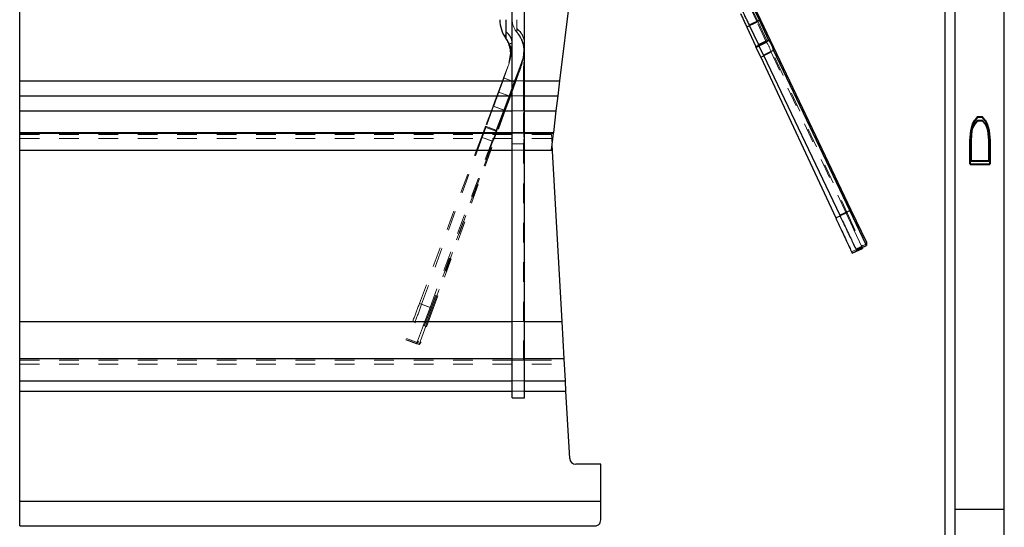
# Model space of a CAD drawing. Header units: inches. Extents: x 7.3 to 43.3, y -43.5 to -20.4.
# Tile 134 of 136: x 37.6 to 42.6, y -32 to -29.4. Entities that reach past the tile are written whole.
import ezdxf

# ---------------------------------------------------------------- set-up
doc = ezdxf.new("R2010")
doc.units = ezdxf.units.IN
doc.header["$LTSCALE"] = 0.5
doc.header["$MEASUREMENT"] = 0
doc.linetypes.add('HIDDEN', pattern=[0.225, 0.15, -0.075])
for name, color, linetype in [('APP-M-S', 30, 'Continuous'), ('PUN-M-S2', 1, 'Continuous'), ('SID-M-D', 42, 'Continuous'), ('SID-M-S', 105, 'Continuous')]:
    doc.layers.add(name, color=color, linetype=linetype)
doc.styles.add('R', font='ROMAND.SHX')

# ---------------------------------------------------------------- blocks, each defined once
blk = doc.blocks.new('*U11')
at = {"layer": 'SID-M-S'}
for p, q in [((0.25, 0), (0.25, 22)), ((0.3, 0), (0.3, 22)), ((0.55, 0), (0.55, 22)), ((0.3, 11), (0.55, 11))]:
    blk.add_line(p, q, dxfattribs=at)
at = {"layer": 'SID-M-D', "style": 'R', "width": 4}
blk.add_text('D', height=0.1, rotation=90, dxfattribs=at).set_placement((0.4762, 12.6806))

msp = doc.modelspace()

# ---------------------------------------------------------------- linework, layer by layer
at = {"layer": 'APP-M-S', "linetype": 'Continuous', "lineweight": 25}
for p, q in [((40.1432, -31.3478), (40.1432, -23.1478)), ((40.2062, -31.3478), (40.2062, -23.1478)), ((41.3981, -29.4338), (41.3652, -29.365)), ((41.3764, -29.3757), (41.403, -29.4314)), ((40.1117, -29.4308), (40.1117, -29.5253)), ((41.3981, -29.4338), (41.3461, -29.4586)), ((41.403, -29.4314), (41.3981, -29.4338)), ((41.4451, -29.5325), (41.3981, -29.4338)), ((41.403, -29.4314), (41.8628, -30.3954)), ((41.3478, -29.462), (41.3343, -29.4683)), ((41.3343, -29.4683), (41.3805, -29.5674)), ((41.3461, -29.4586), (41.3932, -29.5572)), ((41.3932, -29.5572), (41.4451, -29.5325)), ((41.4473, -29.5362), (41.3951, -29.5612)), ((41.3805, -29.5674), (41.3948, -29.5607)), ((41.3824, -29.5713), (41.3805, -29.5674)), ((41.3967, -29.5646), (41.3824, -29.5713)), ((41.4053, -29.6205), (41.3824, -29.5713)), ((41.3951, -29.5612), (41.3932, -29.5572)), ((41.4184, -29.6102), (41.3951, -29.5612)), ((41.4184, -29.6102), (41.4704, -29.5854)), ((41.8578, -30.3977), (41.4704, -29.5854)), ((41.4053, -29.6205), (41.4201, -29.6136)), ((41.4053, -29.6205), (41.7857, -30.4362)), ((41.4184, -29.6102), (41.8059, -30.4225)), ((41.7857, -30.4362), (41.8076, -30.426)), ((41.8059, -30.4225), (41.8578, -30.3977)), ((41.8628, -30.3954), (41.8578, -30.3977)), ((41.9426, -30.5754), (41.8578, -30.3977)), ((41.8628, -30.3954), (41.9411, -30.5595)), ((41.8907, -30.6002), (41.9426, -30.5754)), ((41.921, -30.5903), (41.9193, -30.5866)), ((41.9206, -30.5859), (41.921, -30.5903)), ((41.9411, -30.5595), (41.9426, -30.5754)), ((41.8689, -30.6146), (41.921, -30.5903)), ((40.1432, -31.3478), (40.2062, -31.3478))]:
    msp.add_line(p, q, dxfattribs=at)
at = {"layer": 'APP-M-S', "linetype": 'HIDDEN', "lineweight": 18}
for p, q in [((40.1432, -28.2801), (40.1432, -29.7402)), ((40.2062, -28.2801), (40.2062, -29.7402)), ((41.3865, -29.444), (41.3542, -29.3749)), ((41.3542, -29.3749), (41.3865, -29.444)), ((41.3652, -29.365), (41.3981, -29.4338)), ((41.3653, -29.3857), (41.3914, -29.4417)), ((40.1117, -29.4308), (40.1117, -29.4914)), ((40.1117, -29.4914), (40.1117, -29.4308)), ((40.1117, -29.4308), (40.1117, -29.5253)), ((40.1117, -29.4308), (40.1117, -29.5253)), ((40.1117, -29.4308), (40.1117, -29.5253)), ((40.1117, -29.5253), (40.1117, -29.4308)), ((40.1668, -29.4762), (40.1668, -29.4308)), ((40.1668, -29.4308), (40.1668, -29.4762)), ((40.1668, -29.4308), (40.1668, -29.4933)), ((40.1668, -29.4308), (40.1668, -29.4933)), ((40.1668, -29.4308), (40.1668, -29.4933)), ((40.1668, -29.4308), (40.1668, -29.4933)), ((41.3981, -29.4338), (41.3461, -29.4586)), ((41.3981, -29.4338), (41.403, -29.4314)), ((41.3865, -29.444), (41.3343, -29.4683)), ((41.3865, -29.444), (41.3478, -29.462)), ((41.3914, -29.4417), (41.3865, -29.444)), ((41.3865, -29.444), (41.3914, -29.4417)), ((41.4327, -29.543), (41.3865, -29.444)), ((41.3914, -29.4417), (41.8428, -30.4096)), ((41.4451, -29.5325), (41.3932, -29.5572)), ((41.3951, -29.5612), (41.4473, -29.5362)), ((40.1432, -29.552), (40.1228, -29.6648)), ((40.1326, -29.552), (40.1412, -29.552)), ((40.1392, -29.5847), (40.1404, -29.5899)), ((40.1392, -29.5847), (40.1404, -29.5899)), ((40.1412, -29.552), (40.1426, -29.552)), ((40.2062, -29.552), (40.1995, -29.6236)), ((41.4327, -29.543), (41.3805, -29.5674)), ((41.3824, -29.5713), (41.4348, -29.5468)), ((41.3948, -29.5607), (41.4327, -29.543)), ((41.4348, -29.5468), (41.3967, -29.5646)), ((40.1549, -29.7463), (40.1997, -29.6234)), ((40.1995, -29.6236), (40.1767, -29.685)), ((40.1995, -29.6236), (40.1767, -29.685)), ((40.2062, -29.6161), (40.2007, -29.6748)), ((40.2062, -29.6161), (40.2007, -29.6748)), ((41.4201, -29.6136), (41.4574, -29.5962)), ((41.8378, -30.4119), (41.4574, -29.5962)), ((40.1228, -29.6648), (40.0999, -29.7261)), ((40.1233, -29.6651), (40.1009, -29.7266)), ((40.1538, -29.7463), (40.1767, -29.685)), ((40.1818, -29.6869), (40.1589, -29.7482)), ((40.1824, -29.6867), (40.1601, -29.7481)), ((40.1767, -29.685), (40.1818, -29.6869)), ((40.1818, -29.6869), (40.1767, -29.685)), ((40.2007, -29.6748), (40.2062, -29.6748)), ((40.2062, -29.6748), (40.2007, -29.6748)), ((40.2007, -29.7402), (40.2007, -29.6748)), ((40.2007, -29.6748), (40.2062, -29.6748)), ((40.2062, -29.6748), (40.2007, -29.6748)), ((40.0999, -29.7261), (40.1538, -29.7463)), ((40.0999, -29.7261), (40.1538, -29.7463)), ((40.1009, -29.7266), (40.1549, -29.7463)), ((40.1009, -29.7266), (40.1549, -29.7463)), ((40.1271, -29.8177), (40.1538, -29.7463)), ((40.1538, -29.7463), (40.1271, -29.8177)), ((40.1589, -29.7482), (40.1271, -29.8332)), ((40.1289, -29.8179), (40.1549, -29.7463)), ((40.1549, -29.7463), (40.1289, -29.8179)), ((40.1601, -29.7481), (40.129, -29.8334)), ((40.1432, -29.7402), (40.2007, -29.7402)), ((40.1432, -29.7402), (40.2007, -29.7402)), ((40.1432, -29.7402), (40.2007, -29.7402)), ((40.1432, -29.7402), (40.2007, -29.7402)), ((40.1432, -29.7402), (40.2062, -29.7402)), ((40.1432, -29.7402), (40.2062, -29.7402)), ((40.2062, -29.7402), (40.1432, -29.7402)), ((40.2062, -29.7402), (40.1432, -29.7402)), ((40.2062, -29.7402), (40.1432, -29.7402)), ((40.2062, -29.7402), (40.1432, -29.7402)), ((40.2062, -29.7402), (40.1432, -29.7402)), ((40.2062, -29.7402), (40.1432, -29.7402)), ((40.2062, -29.7402), (40.1432, -29.7402)), ((40.1589, -29.7482), (40.1538, -29.7463)), ((40.1538, -29.7463), (40.1589, -29.7482)), ((40.1601, -29.7481), (40.1549, -29.7463)), ((40.1549, -29.7463), (40.1601, -29.7481)), ((40.2062, -29.7402), (40.2007, -29.7402)), ((40.2007, -29.7402), (40.2062, -29.7402)), ((40.2007, -29.8164), (40.2007, -29.7402)), ((40.2062, -29.7402), (40.2007, -29.7402)), ((40.2007, -29.7402), (40.2062, -29.7402)), ((40.1271, -29.8177), (40.0732, -29.7975)), ((40.1271, -29.8177), (40.0732, -29.7975)), ((40.1289, -29.8179), (40.0748, -29.7982)), ((40.1289, -29.8179), (40.0748, -29.7982)), ((40.1004, -29.8891), (40.1271, -29.8177)), ((40.1271, -29.8177), (40.1004, -29.8891)), ((40.1028, -29.8896), (40.1289, -29.8179)), ((40.1289, -29.8179), (40.1028, -29.8896)), ((40.1271, -29.8332), (40.1055, -29.891)), ((40.129, -29.8334), (40.1079, -29.8914)), ((40.1271, -29.8332), (40.1271, -29.8177)), ((40.1271, -29.8177), (40.1271, -29.8332)), ((40.129, -29.8334), (40.1289, -29.8179)), ((40.1289, -29.8179), (40.129, -29.8334)), ((40.2007, -29.8164), (40.1432, -29.8164)), ((40.2007, -29.8164), (40.1432, -29.8164)), ((40.2007, -29.8164), (40.1432, -29.8164)), ((40.2007, -29.8164), (40.1432, -29.8164)), ((40.2062, -29.8164), (40.1432, -29.8164)), ((40.2062, -29.8164), (40.1432, -29.8164)), ((40.2062, -29.8164), (40.1432, -29.8164)), ((40.2062, -29.8164), (40.1432, -29.8164)), ((40.2062, -29.8164), (40.1432, -29.8164)), ((40.2062, -29.8164), (40.1432, -29.8164)), ((40.2062, -29.8164), (40.1432, -29.8164)), ((40.2062, -29.8164), (40.1432, -29.8164)), ((40.2062, -29.8164), (40.1432, -29.8164)), ((40.2062, -29.831), (40.2007, -29.8164)), ((40.2007, -29.8164), (40.2062, -29.831)), ((40.2007, -29.8927), (40.2007, -29.8164)), ((40.2062, -29.831), (40.2007, -29.8164)), ((40.2007, -29.8164), (40.2062, -29.831)), ((40.0465, -29.8689), (40.0082, -29.9713)), ((40.0487, -29.8699), (40.0113, -29.9726)), ((40.1004, -29.8891), (40.0465, -29.8689)), ((40.1004, -29.8891), (40.0465, -29.8689)), ((40.1028, -29.8896), (40.0487, -29.8699)), ((40.1028, -29.8896), (40.0487, -29.8699)), ((40.1055, -29.891), (39.7315, -30.8914)), ((40.1079, -29.8914), (39.7426, -30.895)), ((40.0621, -29.9915), (40.1004, -29.8891)), ((40.0654, -29.9923), (40.1028, -29.8896)), ((40.1055, -29.891), (40.1004, -29.8891)), ((40.1004, -29.8891), (40.1055, -29.891)), ((40.1079, -29.8914), (40.1028, -29.8896)), ((40.1028, -29.8896), (40.1079, -29.8914)), ((40.2007, -29.8927), (40.1432, -29.8927)), ((40.2007, -29.8927), (40.1432, -29.8927)), ((40.2007, -29.8927), (40.1432, -29.8927)), ((40.2007, -29.8927), (40.1432, -29.8927)), ((40.2062, -29.8927), (40.1432, -29.8927)), ((40.2062, -29.8927), (40.1432, -29.8927)), ((40.2062, -29.8927), (40.1432, -29.8927)), ((40.2062, -29.8927), (40.1432, -29.8927)), ((40.2062, -29.8927), (40.1432, -29.8927)), ((40.2062, -29.8927), (40.1432, -29.8927)), ((40.2062, -29.8927), (40.1432, -29.8927)), ((40.2062, -29.8927), (40.1432, -29.8927)), ((40.2062, -29.8927), (40.1432, -29.8927)), ((40.2062, -29.8927), (40.2007, -29.8927)), ((40.2007, -29.8927), (40.2062, -29.8927)), ((40.2007, -30.002), (40.2007, -29.8927)), ((40.2062, -29.8927), (40.2007, -29.8927)), ((40.2007, -29.8927), (40.2062, -29.8927)), ((39.9877, -30.0263), (40.0067, -29.9754)), ((39.9913, -30.0277), (40.0098, -29.9767)), ((40.0067, -29.9754), (40.0082, -29.9713)), ((40.0609, -29.9957), (40.0067, -29.9754)), ((40.0067, -29.9754), (40.0609, -29.9957)), ((40.0082, -29.9713), (40.0621, -29.9915)), ((40.0621, -29.9915), (40.0082, -29.9713)), ((40.0098, -29.9767), (40.0113, -29.9726)), ((40.0642, -29.9965), (40.0098, -29.9767)), ((40.0098, -29.9767), (40.0642, -29.9965)), ((40.0113, -29.9726), (40.0654, -29.9923)), ((40.0654, -29.9923), (40.0113, -29.9726)), ((39.9877, -30.0263), (39.6725, -30.8693)), ((39.9913, -30.0277), (39.6834, -30.8735)), ((39.9877, -30.0263), (40.0415, -30.0464)), ((39.9913, -30.0277), (40.0453, -30.0474)), ((40.1432, -30.002), (40.2007, -30.002)), ((40.2007, -30.002), (40.1432, -30.002)), ((40.1432, -30.002), (40.2007, -30.002)), ((40.2007, -30.002), (40.1432, -30.002)), ((40.1432, -30.002), (40.2062, -30.002)), ((40.2062, -30.002), (40.1432, -30.002)), ((40.2062, -30.002), (40.1432, -30.002)), ((40.2062, -30.002), (40.1432, -30.002)), ((40.2062, -30.002), (40.1432, -30.002)), ((40.2062, -30.002), (40.1432, -30.002)), ((40.2062, -30.002), (40.1432, -30.002)), ((40.2062, -30.002), (40.1432, -30.002)), ((40.2062, -30.002), (40.1432, -30.002)), ((40.2011, -30.0064), (40.1432, -30.0064)), ((40.1432, -30.0064), (40.2011, -30.0064)), ((40.2011, -30.0064), (40.1432, -30.0064)), ((40.1432, -30.0064), (40.2011, -30.0064)), ((40.2062, -30.0064), (40.1432, -30.0064)), ((40.1432, -30.0064), (40.2062, -30.0064)), ((40.2062, -30.0064), (40.1432, -30.0064)), ((40.2062, -30.0064), (40.1432, -30.0064)), ((40.2062, -30.0064), (40.1432, -30.0064)), ((40.2062, -30.0064), (40.1432, -30.0064)), ((40.2062, -30.0064), (40.1432, -30.0064)), ((40.2062, -30.0064), (40.1432, -30.0064)), ((40.2062, -30.0064), (40.1432, -30.0064)), ((39.7264, -30.8894), (40.0415, -30.0464)), ((39.7375, -30.8931), (40.0453, -30.0474)), ((40.1432, -30.0607), (40.2062, -30.0607)), ((40.2062, -30.0607), (40.1432, -30.0607)), ((40.2007, -30.9607), (40.2007, -30.0607)), ((40.1432, -30.0925), (40.2062, -30.0925)), ((41.7857, -30.4362), (41.8378, -30.4119)), ((41.8059, -30.4225), (41.8578, -30.3977)), ((41.8076, -30.426), (41.8378, -30.4119)), ((41.8428, -30.4096), (41.8378, -30.4119)), ((41.8378, -30.4119), (41.8428, -30.4096)), ((41.9193, -30.5866), (41.8378, -30.4119)), ((41.8378, -30.4119), (41.921, -30.5903)), ((41.8428, -30.4096), (41.9196, -30.5744)), ((41.8578, -30.3977), (41.8628, -30.3954)), ((41.8578, -30.3977), (41.9426, -30.5754)), ((41.9204, -30.5829), (41.8659, -30.6083)), ((41.9419, -30.568), (41.8877, -30.5939)), ((41.8902, -30.5993), (41.9425, -30.5744)), ((41.9196, -30.5744), (41.9206, -30.5859)), ((41.8684, -30.6137), (41.9209, -30.5892)), ((39.6725, -30.8693), (39.7264, -30.8894)), ((39.6725, -30.8693), (39.7264, -30.8894)), ((39.6834, -30.8735), (39.7375, -30.8931)), ((39.6834, -30.8735), (39.7375, -30.8931)), ((39.6574, -31.0738), (39.7264, -30.8894)), ((39.7264, -30.8894), (39.6574, -31.0738)), ((39.7315, -30.8914), (39.6678, -31.0617)), ((39.6702, -31.0781), (39.7375, -30.8931)), ((39.7375, -30.8931), (39.6702, -31.0781)), ((39.7426, -30.895), (39.6804, -31.0659)), ((39.7315, -30.8914), (39.7264, -30.8894)), ((39.7264, -30.8894), (39.7315, -30.8914)), ((39.7426, -30.895), (39.7375, -30.8931)), ((39.7375, -30.8931), (39.7426, -30.895)), ((40.1432, -30.9607), (40.2007, -30.9607)), ((40.1432, -30.9607), (40.2007, -30.9607)), ((40.1432, -30.9607), (40.2007, -30.9607)), ((40.1432, -30.9607), (40.2007, -30.9607)), ((40.1432, -30.9607), (40.2062, -30.9607)), ((40.1432, -30.9607), (40.2062, -30.9607)), ((40.2062, -30.9607), (40.1432, -30.9607)), ((40.2062, -30.9607), (40.1432, -30.9607)), ((40.2062, -30.9607), (40.1432, -30.9607)), ((40.2062, -30.9607), (40.1432, -30.9607)), ((40.2062, -30.9607), (40.1432, -30.9607)), ((40.2062, -30.9607), (40.1432, -30.9607)), ((40.2062, -30.9607), (40.1432, -30.9607)), ((40.2062, -30.9607), (40.1432, -30.9607)), ((40.2062, -30.9607), (40.1432, -30.9607)), ((40.2062, -30.9607), (40.2007, -30.9607)), ((40.2007, -30.9607), (40.2062, -30.9607)), ((40.2007, -31.1575), (40.2007, -30.9607)), ((40.2062, -30.9607), (40.2007, -30.9607)), ((40.2007, -30.9607), (40.2062, -30.9607)), ((39.6035, -31.0537), (39.6574, -31.0738)), ((39.6039, -31.0527), (39.6581, -31.073)), ((39.6622, -31.0682), (39.606, -31.0471)), ((39.6161, -31.0585), (39.6702, -31.0781)), ((39.6165, -31.0575), (39.6709, -31.0773)), ((39.675, -31.0724), (39.6185, -31.0519)), ((39.6678, -31.0617), (39.6574, -31.0738)), ((39.6804, -31.0659), (39.6702, -31.0781)), ((40.2062, -31.1505), (40.1432, -31.1505)), ((40.2062, -31.1505), (40.1432, -31.1505)), ((40.1432, -31.1565), (40.2011, -31.1565)), ((40.1432, -31.1565), (40.2011, -31.1565)), ((40.1432, -31.1565), (40.2062, -31.1565)), ((40.2062, -31.1565), (40.1432, -31.1565)), ((40.2062, -31.1565), (40.1432, -31.1565)), ((40.2062, -31.1565), (40.1432, -31.1565)), ((40.2062, -31.1565), (40.1432, -31.1565)), ((40.1432, -31.1575), (40.2062, -31.1575)), ((40.2062, -31.1575), (40.1432, -31.1575)), ((40.2062, -31.1575), (40.1432, -31.1575)), ((40.2062, -31.1425), (40.2007, -31.1575)), ((40.1432, -31.2625), (40.2062, -31.2625)), ((40.1432, -31.3145), (40.2062, -31.3145))]:
    msp.add_line(p, q, dxfattribs=at)
at = {"layer": 'APP-M-S', "linetype": 'Continuous', "lineweight": 25}
for centre, start, end in [((40.2377, -29.4308), 180, 216.8699), ((39.9857, -29.6198), 0, 36.8699)]:
    msp.add_arc(centre, 0.1575, start, end, dxfattribs=at)
at = {"layer": 'APP-M-S', "linetype": 'HIDDEN', "lineweight": 18}
for centre, radius, start, end in [((40.2377, -29.4308), 0.0945, 180, 221.4096), ((40.1069, -29.5555), 0.0994, 2.0127, 52.9059), ((40.0623, -29.5556), 0.081, 2.5156, 52.403), ((40.0487, -29.5974), 0.1575, 0, 41.4096), ((39.8125, -29.552), 0.3307, 340, 0), ((39.8125, -29.552), 0.3937, 349.5529, 0), ((39.8125, -29.552), 0.3937, 340, 341.6073)]:
    msp.add_arc(centre, radius, start, end, dxfattribs=at)
at = {"layer": 'APP-M-S', "linetype": 'Continuous', "lineweight": 25}
for centre, major_axis, start_param, end_param in [((41.4484, -29.5309), (-0.00431, 0.00903), 1.570796, 2.021823), ((41.4409, -29.5683), (-0.0258, 0.0542), 4.224519, 5.163416)]:
    msp.add_ellipse(centre, major_axis=major_axis, ratio=0.36397, start_param=start_param, end_param=end_param, dxfattribs=at)
at = {"layer": 'APP-M-S', "linetype": 'HIDDEN', "lineweight": 18}
for centre, major_axis, start_param, end_param in [((41.436, -29.5415), (-0.00423, 0.00906), 1.570796, 2.021823), ((41.4281, -29.5789), (-0.0254, 0.0544), 4.224519, 5.163416), ((40.0333, -30.0133), (0.021, 0.0562), 4.224519, 5.163416), ((40.0368, -30.0144), (0.0205, 0.0564), 4.224519, 5.163416), ((40.0655, -29.9928), (0.0035, 0.00937), 1.570796, 2.021823), ((40.0688, -29.9935), (0.00342, 0.0094), 1.570796, 2.021823), ((40.2044, -30.002), (0, 0.01), 1.570796, 2.021823), ((40.1814, -30.0325), (0, 0.06), 4.224519, 5.163416)]:
    msp.add_ellipse(centre, major_axis=major_axis, ratio=0.36397, start_param=start_param, end_param=end_param, dxfattribs=at)
at = {"layer": 'APP-M-S', "linetype": 'Continuous', "lineweight": 25}
for points, knots in [([(41.3021, -29.3992), (41.3035, -29.4023), (41.3064, -29.4085), (41.3151, -29.427), (41.3247, -29.4476), (41.3311, -29.4614), (41.3343, -29.4683)], [0, 0, 0, 0, 0.279732, 0.559464, 0.779732, 1, 1, 1, 1]), ([(41.3133, -29.3897), (41.3148, -29.3928), (41.3177, -29.399), (41.3265, -29.4175), (41.3363, -29.4379), (41.3429, -29.4517), (41.3461, -29.4586)], [0, 0, 0, 0, 0.279732, 0.559464, 0.779732, 1, 1, 1, 1]), ([(41.7857, -30.4362), (41.7979, -30.4624), (41.8223, -30.5147), (41.8496, -30.5734), (41.866, -30.6084), (41.8679, -30.6125), (41.8689, -30.6146)], [0, 0, 0, 0, 0.279619, 0.5592379, 0.779619, 1, 1, 1, 1]), ([(41.8059, -30.4225), (41.8184, -30.4486), (41.8432, -30.5007), (41.8711, -30.5591), (41.8877, -30.594), (41.8897, -30.5981), (41.8907, -30.6002)], [0, 0, 0, 0, 0.279619, 0.559238, 0.779619, 1, 1, 1, 1])]:
    msp.add_open_spline(points, degree=3, knots=knots, dxfattribs=at)
at = {"layer": 'APP-M-S', "linetype": 'HIDDEN', "lineweight": 18}
for points, knots in [([(40.1668, -29.4762), (40.1668, -29.4785), (40.1666, -29.4833), (40.1658, -29.4897), (40.1652, -29.4931), (40.1658, -29.4897), (40.1666, -29.4833), (40.1668, -29.4786), (40.1668, -29.4762)], [0, 0, 0, 0, 0.115919, 0.239492, 0.499983, 0.76048, 0.881703, 1, 1, 1, 1]), ([(40.2062, -29.552), (40.2039, -29.5364), (40.1999, -29.5085), (40.1769, -29.4861), (40.1668, -29.4762)], [0, 0, 0, 0, 0.559355, 1, 1, 1, 1]), ([(40.1117, -29.4914), (40.1113, -29.4971), (40.1104, -29.5098), (40.1073, -29.5183), (40.1069, -29.5199), (40.1086, -29.5146), (40.1109, -29.5058), (40.1115, -29.4959), (40.1117, -29.4914)], [0, 0, 0, 0, 0.159436, 0.354458, 0.568947, 0.732337, 0.877544, 1, 1, 1, 1]), ([(40.1072, -29.519), (40.1133, -29.5294), (40.1255, -29.5502), (40.134, -29.5854), (40.1354, -29.6211), (40.1297, -29.6437), (40.1268, -29.6549)], [0, 0, 0, 0, 0.250889, 0.501537, 0.751411, 1, 1, 1, 1]), ([(40.1117, -29.4914), (40.1217, -29.5019), (40.1396, -29.5206), (40.1421, -29.5424), (40.1432, -29.552)], [0, 0, 0, 0, 0.559489, 1, 1, 1, 1]), ([(40.1655, -29.4917), (40.1735, -29.5028), (40.1887, -29.5239), (40.2001, -29.5594), (40.2031, -29.5864), (40.2026, -29.6042), (40.2017, -29.6108), (40.2013, -29.6141)], [0, 0, 0, 0, 0.288743, 0.54848, 0.782479, 0.892579, 1, 1, 1, 1]), ([(40.1278, -29.5516), (40.1301, -29.5569), (40.1349, -29.5676), (40.1378, -29.579), (40.1392, -29.5847)], [0, 0, 0, 0, 0.498084, 1, 1, 1, 1]), ([(40.1994, -29.5518), (40.2005, -29.5555), (40.2026, -29.5631), (40.2039, -29.5708), (40.2045, -29.5747)], [0, 0, 0, 0, 0.496772, 1, 1, 1, 1]), ([(40.2062, -29.552), (40.206, -29.56), (40.2056, -29.5761), (40.2053, -29.5786), (40.2052, -29.5799)], [0, 0, 0, 0, 0.50007, 1, 1, 1, 1]), ([(40.1409, -29.5898), (40.1408, -29.5909), (40.1406, -29.5932), (40.1408, -29.5909), (40.1409, -29.5898)], [0, 0, 0, 0, 0.500107, 1, 1, 1, 1]), ([(40.1995, -29.6236), (40.1973, -29.6342), (40.1929, -29.6549), (40.1854, -29.6764), (40.1818, -29.6869)], [0, 0, 0, 0, 0.512338, 1, 1, 1, 1]), ([(40.0732, -29.7975), (40.0744, -29.7943), (40.0768, -29.7879), (40.0839, -29.7688), (40.0919, -29.7475), (40.0972, -29.7332), (40.0999, -29.7261)], [0, 0, 0, 0, 0.279732, 0.559464, 0.779732, 1, 1, 1, 1]), ([(40.0748, -29.7982), (40.076, -29.795), (40.0783, -29.7886), (40.0853, -29.7694), (40.0931, -29.7481), (40.0983, -29.7338), (40.1009, -29.7266)], [0, 0, 0, 0, 0.279732, 0.559464, 0.779732, 1, 1, 1, 1]), ([(40.0732, -29.7975), (40.072, -29.8007), (40.0696, -29.8072), (40.0624, -29.8263), (40.0545, -29.8475), (40.0491, -29.8618), (40.0465, -29.8689)], [0, 0, 0, 0, 0.279732, 0.559464, 0.779732, 1, 1, 1, 1]), ([(40.0748, -29.7982), (40.0736, -29.8015), (40.0713, -29.8079), (40.0643, -29.8271), (40.0565, -29.8484), (40.0513, -29.8627), (40.0487, -29.8699)], [0, 0, 0, 0, 0.279732, 0.559464, 0.779732, 1, 1, 1, 1]), ([(39.6725, -30.8693), (39.6623, -30.8963), (39.6421, -30.9505), (39.6195, -31.0111), (39.6059, -31.0472), (39.6043, -31.0515), (39.6035, -31.0537)], [0, 0, 0, 0, 0.279619, 0.559238, 0.779619, 1, 1, 1, 1]), ([(39.6834, -30.8735), (39.6736, -30.9006), (39.6538, -30.9549), (39.6317, -31.0157), (39.6185, -31.052), (39.6169, -31.0563), (39.6161, -31.0585)], [0, 0, 0, 0, 0.279619, 0.559238, 0.779619, 1, 1, 1, 1])]:
    msp.add_open_spline(points, degree=3, knots=knots, dxfattribs=at)
at = {"layer": 'PUN-M-S2', "linetype": 'Continuous', "lineweight": 25}
for p, q in [((37.6432, -29.7402), (37.6432, -27.6138)), ((40.3858, -29.7402), (40.4682, -29.0579)), ((37.6432, -29.8164), (37.6432, -29.7402)), ((37.6432, -29.7402), (40.1432, -29.7402)), ((40.2062, -29.7402), (40.3858, -29.7402)), ((40.3766, -29.8164), (40.3858, -29.7402)), ((37.6432, -29.8927), (37.6432, -29.8164)), ((37.6432, -29.8164), (40.1432, -29.8164)), ((40.2062, -29.8164), (40.3766, -29.8164)), ((40.3673, -29.8927), (40.3766, -29.8164)), ((37.6432, -30.002), (37.6432, -29.8927)), ((37.6432, -29.8927), (40.1432, -29.8927)), ((40.2062, -29.8927), (40.3673, -29.8927)), ((40.3541, -30.002), (40.3673, -29.8927)), ((37.6432, -30.0064), (37.6432, -30.002)), ((37.6432, -30.002), (40.1432, -30.002)), ((37.6432, -30.0925), (37.6432, -30.0064)), ((37.6432, -30.0064), (40.1432, -30.0064)), ((40.2062, -30.002), (40.3541, -30.002)), ((40.2062, -30.0064), (40.3536, -30.0064)), ((40.3432, -30.0925), (40.3536, -30.0064)), ((40.3536, -30.0064), (40.3541, -30.002)), ((40.3963, -30.9607), (40.3463, -30.0673)), ((37.6432, -30.9607), (37.6432, -30.0925)), ((37.6432, -30.0925), (40.1432, -30.0925)), ((40.2062, -30.0925), (40.3432, -30.0925)), ((37.6432, -31.1505), (37.6432, -30.9607)), ((37.6432, -30.9607), (40.1432, -30.9607)), ((40.2062, -30.9607), (40.3963, -30.9607)), ((40.407, -31.1505), (40.3963, -30.9607)), ((40.1432, -31.1505), (37.6432, -31.1505)), ((37.6432, -31.2625), (37.6432, -31.1505)), ((40.407, -31.1505), (40.2062, -31.1505)), ((40.4132, -31.2625), (40.407, -31.1505)), ((37.6432, -31.3145), (37.6432, -31.2625)), ((37.6432, -31.2625), (40.1432, -31.2625)), ((40.2062, -31.2625), (40.4132, -31.2625)), ((40.4162, -31.3145), (40.4132, -31.2625)), ((37.6432, -31.8728), (37.6432, -31.3145)), ((37.6432, -31.3145), (40.1432, -31.3145)), ((40.2062, -31.3145), (40.4162, -31.3145)), ((40.4353, -31.6558), (40.4162, -31.3145)), ((40.5932, -31.6853), (40.4665, -31.6853)), ((40.5932, -31.8728), (40.5932, -31.6853)), ((37.6432, -31.8728), (40.5932, -31.8728)), ((37.6432, -31.9978), (37.6432, -31.8728)), ((40.5932, -31.9665), (40.5932, -31.8728)), ((37.6432, -31.9978), (40.5619, -31.9978))]:
    msp.add_line(p, q, dxfattribs=at)
at = {"layer": 'PUN-M-S2', "linetype": 'HIDDEN', "lineweight": 18}
for p, q in [((37.6432, -29.7402), (40.3858, -29.7402)), ((40.1432, -29.7402), (40.2062, -29.7402)), ((37.6432, -29.8164), (40.3766, -29.8164)), ((40.1432, -29.8164), (40.2062, -29.8164)), ((37.6432, -29.8927), (40.3673, -29.8927)), ((40.1432, -29.8927), (40.2062, -29.8927)), ((37.6432, -30.002), (40.3541, -30.002)), ((37.6432, -30.0064), (40.3536, -30.0064)), ((37.6432, -30.0128), (40.3432, -30.0128)), ((37.6432, -30.0328), (40.3443, -30.0328)), ((37.6432, -30.0328), (40.3443, -30.0328)), ((40.1432, -30.002), (40.2062, -30.002)), ((40.1432, -30.0064), (40.2062, -30.0064)), ((40.3443, -30.0328), (40.3432, -30.0128)), ((40.3463, -30.0673), (40.3443, -30.0328)), ((40.1432, -30.0925), (40.2062, -30.0925)), ((37.6432, -30.9607), (40.3963, -30.9607)), ((40.1432, -30.9607), (40.2062, -30.9607)), ((37.6432, -31.1565), (40.4073, -31.1565)), ((37.6432, -31.1575), (40.1432, -31.1575)), ((37.6432, -31.1775), (40.4085, -31.1775)), ((40.2062, -31.1575), (40.4074, -31.1575)), ((40.1432, -31.2625), (40.2062, -31.2625)), ((40.1432, -31.3145), (40.2062, -31.3145)), ((37.6432, -31.8728), (40.5932, -31.8728))]:
    msp.add_line(p, q, dxfattribs=at)
at = {"layer": 'PUN-M-S2', "linetype": 'Continuous', "lineweight": 25}
msp.add_arc((40.4665, -31.654), 0.0313, 183.2083, 270, dxfattribs=at)
msp.add_open_spline([(40.5619, -31.9978), (40.562, -31.9978), (40.5671, -31.9978), (40.5777, -31.995), (40.5904, -31.9842), (40.5924, -31.9715), (40.5932, -31.9665)], degree=3, knots=[0, 0, 0, 0, 0.004618, 0.357261, 0.748359, 1, 1, 1, 1], dxfattribs=at)

# ---------------------------------------------------------------- block references
at = {"layer": 'SID-M-D'}
msp.add_blockref('*U11', (42.0913, -42.9132), dxfattribs=at)

doc.saveas('drawing.dxf')
